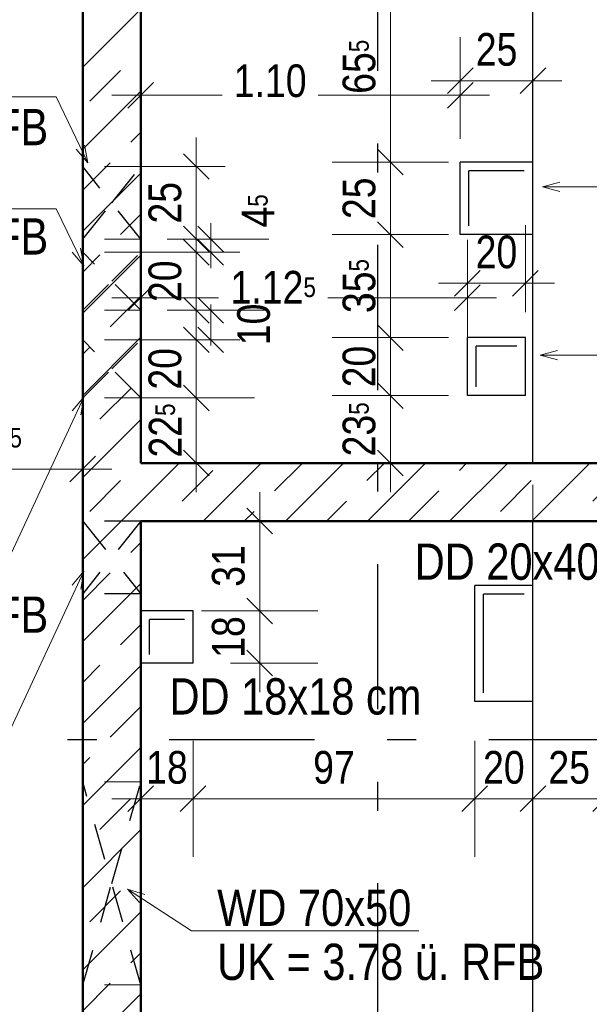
# Model space of a CAD drawing. Header units: millimetres. Extents: x 0 to 102, y -15 to 47.
# Tile 45 of 103: x 20.12 to 22.08, y 23.19 to 26.59. Entities that reach past the tile are written whole.
import ezdxf

# ---------------------------------------------------------------- set-up
doc = ezdxf.new("R2010")
doc.units = ezdxf.units.MM
doc.linetypes.add('DASHDOTX2', pattern=[2, 1, -0.5, 0, -0.5])
doc.linetypes.add('HIDDEN', pattern=[0.375, 0.25, -0.125])
doc.layers.add('Achsen', color=7, linetype='Continuous', lineweight=20)
doc.layers.add('Schraffuren', color=7, linetype='Continuous', lineweight=20)
doc.styles.add('Arial Narrow', font='ARIALN.TTF')
doc.dimstyles.new('Arch_Strakon_dimstyle', dxfattribs={"dimtxt": 15.75, "dimasz": 1, "dimexe": 1.25, "dimexo": 0.0625, "dimgap": 1, "dimtad": 0, "dimzin": 12, "dimdsep": 46, "dimtxsty": 'Arial Narrow', "dimblk": 'Arrowhead_Tick', "dimsah": 1, "dimcen": 0, "dimse1": 1, "dimse2": 1, "dimclrd": 6, "dimclrt": 2, "dimazin": 0, "dimtfac": 1, "dimtdec": 4, "dimtmove": 0, "dimatfit": 3, "dimldrblk": 'NONE', "dimfxl": 1, "dimtvp": 1, "dimtolj": 1, "dimtzin": 0, "dimlwd": 13, "dimarcsym": 2})
pattern_1 = [(45, (0, 0), (-0.1414214, 0.1414214), [0.15, -0.1]), (45, (-0.07071, 0.07071), (-0.1414214, 0.1414214), [])]

# ---------------------------------------------------------------- blocks, each defined once
blk = doc.blocks.new('Arrowhead_Tick')
at = {"color": 0, "linetype": 'Continuous', "lineweight": -2}
for p, q in [((0, 20), (0, -10)), ((-1, 0), (0, 0)), ((10, 0), (0, 0))]:
    blk.add_line(p, q, dxfattribs=at)
at = {"color": 2, "linetype": 'Continuous', "lineweight": 35}
blk.add_line((4.42, 4.42), (-4.42, -4.42), dxfattribs=at)
blk = doc.blocks.new('*D579')
at = {"color": 6, "linetype": 'Continuous', "lineweight": 13}
blk.add_line((19.7462, 25.0361), (20.3307, 25.0361), dxfattribs=at)
at = {"layer": 'Defpoints', "color": 0}
for p in [(19.7362, 25.5323), (20.3407, 25.0361), (20.3407, 22.1545)]:
    blk.add_point(p, dxfattribs=at)
at = {"color": 6, "lineweight": 13, "xscale": 0.01, "yscale": 0.01, "zscale": 0.01}
blk.add_blockref('Arrowhead_Tick', (20.3407, 25.0361), dxfattribs=at)
at = {"color": 6, "lineweight": 13, "xscale": 0.01, "yscale": 0.01, "zscale": 0.01, "rotation": 180}
blk.add_blockref('Arrowhead_Tick', (19.7362, 25.0361), dxfattribs=at)
at = {"color": 3, "lineweight": 35, "insert": (20.0384, 25.1436), "char_height": 0.1125, "attachment_point": 5, "style": 'Arial Narrow'}
blk.add_mtext('\\A1;60{\\A1;\\H.6x;\\S5;}', dxfattribs=at)
blk = doc.blocks.new('_None')
blk = doc.blocks.new('*D580')
at = {"color": 6, "linetype": 'Continuous', "lineweight": 13}
blk.add_line((18.6858, 22.1645), (18.6858, 25.5223), dxfattribs=at)
at = {"layer": 'Defpoints', "color": 0}
for p in [(18.6858, 25.5323), (19.7362, 25.5323), (20.3407, 22.1545)]:
    blk.add_point(p, dxfattribs=at)
at = {"color": 6, "lineweight": 13, "xscale": 0.01, "yscale": 0.01, "zscale": 0.01}
for p, rotation in [((18.6858, 25.5323), 90), ((18.6858, 22.1545), 270)]:
    blk.add_blockref('Arrowhead_Tick', p, dxfattribs=dict(at, rotation=rotation))
at = {"color": 3, "lineweight": 35, "insert": (18.5784, 23.8434), "char_height": 0.1125, "attachment_point": 5, "rotation": 90, "style": 'Arial Narrow'}
blk.add_mtext('\\A1;3.38', dxfattribs=at)
blk = doc.blocks.new('*D584')
at = {"color": 6, "linetype": 'Continuous', "lineweight": 13}
blk.add_line((22.1507, 23.9), (22.3307, 23.9), dxfattribs=at)
at = {"layer": 'Defpoints', "color": 0}
for p in [(22.1407, 24.2326), (22.3407, 24.2326), (22.3407, 23.9)]:
    blk.add_point(p, dxfattribs=at)
at = {"color": 6, "lineweight": 13, "xscale": 0.01, "yscale": 0.01, "zscale": 0.01}
blk.add_blockref('Arrowhead_Tick', (22.3407, 23.9), dxfattribs=at)
at = {"color": 6, "lineweight": 13, "xscale": 0.01, "yscale": 0.01, "zscale": 0.01, "rotation": 180}
blk.add_blockref('Arrowhead_Tick', (22.1407, 23.9), dxfattribs=at)
at = {"color": 3, "lineweight": 35, "insert": (22.2407, 24.0074), "char_height": 0.1125, "attachment_point": 5, "style": 'Arial Narrow'}
blk.add_mtext('\\A1;20', dxfattribs=at)
blk = doc.blocks.new('*D585')
at = {"color": 6, "linetype": 'Continuous', "lineweight": 13}
blk.add_line((21.7007, 23.9), (21.8807, 23.9), dxfattribs=at)
at = {"layer": 'Defpoints', "color": 0}
for p in [(21.6907, 24.2348), (21.8907, 24.2348), (21.8907, 23.9)]:
    blk.add_point(p, dxfattribs=at)
at = {"color": 6, "lineweight": 13, "xscale": 0.01, "yscale": 0.01, "zscale": 0.01}
blk.add_blockref('Arrowhead_Tick', (21.8907, 23.9), dxfattribs=at)
at = {"color": 6, "lineweight": 13, "xscale": 0.01, "yscale": 0.01, "zscale": 0.01, "rotation": 180}
blk.add_blockref('Arrowhead_Tick', (21.6907, 23.9), dxfattribs=at)
at = {"color": 3, "lineweight": 35, "insert": (21.7907, 24.0074), "char_height": 0.1125, "attachment_point": 5, "style": 'Arial Narrow'}
blk.add_mtext('\\A1;20', dxfattribs=at)
blk = doc.blocks.new('*D586')
at = {"color": 6, "linetype": 'Continuous', "lineweight": 13}
blk.add_line((21.9007, 23.9), (22.1307, 23.9), dxfattribs=at)
at = {"layer": 'Defpoints', "color": 0}
for p in [(21.8907, 24.2348), (22.1407, 24.2326), (22.1407, 23.9)]:
    blk.add_point(p, dxfattribs=at)
at = {"color": 6, "lineweight": 13, "xscale": 0.01, "yscale": 0.01, "zscale": 0.01}
blk.add_blockref('Arrowhead_Tick', (22.1407, 23.9), dxfattribs=at)
at = {"color": 6, "lineweight": 13, "xscale": 0.01, "yscale": 0.01, "zscale": 0.01, "rotation": 180}
blk.add_blockref('Arrowhead_Tick', (21.8907, 23.9), dxfattribs=at)
at = {"color": 3, "lineweight": 35, "insert": (22.0157, 24.0074), "char_height": 0.1125, "attachment_point": 5, "style": 'Arial Narrow'}
blk.add_mtext('\\A1;25', dxfattribs=at)
blk = doc.blocks.new('*D587')
at = {"color": 6, "linetype": 'Continuous', "lineweight": 13}
blk.add_line((21.6752, 25.6766), (21.8552, 25.6766), dxfattribs=at)
at = {"layer": 'Defpoints', "color": 0}
for p in [(21.8652, 25.6766), (21.6652, 25.4896), (21.8652, 25.2896)]:
    blk.add_point(p, dxfattribs=at)
at = {"color": 6, "lineweight": 13, "xscale": 0.01, "yscale": 0.01, "zscale": 0.01}
blk.add_blockref('Arrowhead_Tick', (21.8652, 25.6766), dxfattribs=at)
at = {"color": 6, "lineweight": 13, "xscale": 0.01, "yscale": 0.01, "zscale": 0.01, "rotation": 180}
blk.add_blockref('Arrowhead_Tick', (21.6652, 25.6766), dxfattribs=at)
at = {"color": 3, "lineweight": 35, "insert": (21.7652, 25.7841), "char_height": 0.1125, "attachment_point": 5, "style": 'Arial Narrow'}
blk.add_mtext('\\A1;20', dxfattribs=at)
blk = doc.blocks.new('*D588')
at = {"color": 6, "linetype": 'Continuous', "lineweight": 13}
blk.add_line((21.6507, 26.3747), (21.8807, 26.3747), dxfattribs=at)
at = {"layer": 'Defpoints', "color": 0}
for p in [(21.8907, 26.3747), (21.6407, 26.0946), (21.8907, 26.0946)]:
    blk.add_point(p, dxfattribs=at)
at = {"color": 6, "lineweight": 13, "xscale": 0.01, "yscale": 0.01, "zscale": 0.01}
blk.add_blockref('Arrowhead_Tick', (21.8907, 26.3747), dxfattribs=at)
at = {"color": 6, "lineweight": 13, "xscale": 0.01, "yscale": 0.01, "zscale": 0.01, "rotation": 180}
blk.add_blockref('Arrowhead_Tick', (21.6407, 26.3747), dxfattribs=at)
at = {"color": 3, "lineweight": 35, "insert": (21.7657, 26.4821), "char_height": 0.1125, "attachment_point": 5, "style": 'Arial Narrow'}
blk.add_mtext('\\A1;25', dxfattribs=at)
blk = doc.blocks.new('*D593')
at = {"color": 6, "linetype": 'Continuous', "lineweight": 13}
for p, q in [((20.5507, 26.3247), (20.8208, 26.3247)), ((21.6307, 26.3247), (21.1515, 26.3247))]:
    blk.add_line(p, q, dxfattribs=at)
at = {"layer": 'Defpoints', "color": 0}
for p in [(21.6407, 26.3247), (21.6407, 26.0946), (20.5407, 25.0568)]:
    blk.add_point(p, dxfattribs=at)
at = {"color": 6, "lineweight": 13, "xscale": 0.01, "yscale": 0.01, "zscale": 0.01}
blk.add_blockref('Arrowhead_Tick', (21.6407, 26.3247), dxfattribs=at)
at = {"color": 6, "lineweight": 13, "xscale": 0.01, "yscale": 0.01, "zscale": 0.01, "rotation": 180}
blk.add_blockref('Arrowhead_Tick', (20.5407, 26.3247), dxfattribs=at)
at = {"color": 3, "lineweight": 35, "insert": (20.9861, 26.374), "char_height": 0.1125, "attachment_point": 5, "style": 'Arial Narrow'}
blk.add_mtext('\\A1;1.10', dxfattribs=at)
blk = doc.blocks.new('*D594')
at = {"color": 6, "linetype": 'Continuous', "lineweight": 13}
for p, q in [((20.5507, 25.6266), (20.8082, 25.6266)), ((21.6552, 25.6266), (21.1851, 25.6266))]:
    blk.add_line(p, q, dxfattribs=at)
at = {"layer": 'Defpoints', "color": 0}
for p in [(21.6652, 25.6266), (21.6652, 25.4896), (20.5407, 25.0568)]:
    blk.add_point(p, dxfattribs=at)
at = {"color": 6, "lineweight": 13, "xscale": 0.01, "yscale": 0.01, "zscale": 0.01}
blk.add_blockref('Arrowhead_Tick', (21.6652, 25.6266), dxfattribs=at)
at = {"color": 6, "lineweight": 13, "xscale": 0.01, "yscale": 0.01, "zscale": 0.01, "rotation": 180}
blk.add_blockref('Arrowhead_Tick', (20.5407, 25.6266), dxfattribs=at)
at = {"color": 3, "lineweight": 35, "insert": (20.9966, 25.6625), "char_height": 0.1125, "attachment_point": 5, "style": 'Arial Narrow'}
blk.add_mtext('\\A1;1.12{\\A1;\\H.6x;\\S5;}', dxfattribs=at)
blk = doc.blocks.new('*D595')
at = {"color": 6, "linetype": 'Continuous', "lineweight": 13}
blk.add_line((21.4, 25.0668), (21.4, 25.2796), dxfattribs=at)
at = {"layer": 'Defpoints', "color": 0}
for p in [(21.4, 25.2896), (21.6652, 25.2896), (20.5407, 25.0568)]:
    blk.add_point(p, dxfattribs=at)
at = {"color": 6, "lineweight": 13, "xscale": 0.01, "yscale": 0.01, "zscale": 0.01}
for p, rotation in [((21.4, 25.2896), 90), ((21.4, 25.0568), 270)]:
    blk.add_blockref('Arrowhead_Tick', p, dxfattribs=dict(at, rotation=rotation))
at = {"color": 3, "lineweight": 35, "insert": (21.2926, 25.1732), "char_height": 0.1125, "attachment_point": 5, "rotation": 90, "style": 'Arial Narrow'}
blk.add_mtext('\\A1;23{\\A1;\\H.6x;\\S5;}', dxfattribs=at)
blk = doc.blocks.new('*D596')
at = {"color": 6, "linetype": 'Continuous', "lineweight": 13}
blk.add_line((21.4, 25.2996), (21.4, 25.4796), dxfattribs=at)
at = {"layer": 'Defpoints', "color": 0}
for p in [(21.4, 25.4896), (21.6652, 25.4896), (21.6652, 25.2896)]:
    blk.add_point(p, dxfattribs=at)
at = {"color": 6, "lineweight": 13, "xscale": 0.01, "yscale": 0.01, "zscale": 0.01}
for p, rotation in [((21.4, 25.4896), 90), ((21.4, 25.2896), 270)]:
    blk.add_blockref('Arrowhead_Tick', p, dxfattribs=dict(at, rotation=rotation))
at = {"color": 3, "lineweight": 35, "insert": (21.2926, 25.3896), "char_height": 0.1125, "attachment_point": 5, "rotation": 90, "style": 'Arial Narrow'}
blk.add_mtext('\\A1;20', dxfattribs=at)
blk = doc.blocks.new('*D597')
at = {"color": 6, "linetype": 'Continuous', "lineweight": 13}
blk.add_line((21.4, 25.4996), (21.4, 25.8346), dxfattribs=at)
at = {"layer": 'Defpoints', "color": 0}
for p in [(21.4, 25.8446), (21.6407, 25.8446), (21.6652, 25.4896)]:
    blk.add_point(p, dxfattribs=at)
at = {"color": 6, "lineweight": 13, "xscale": 0.01, "yscale": 0.01, "zscale": 0.01}
for p, rotation in [((21.4, 25.8446), 90), ((21.4, 25.4896), 270)]:
    blk.add_blockref('Arrowhead_Tick', p, dxfattribs=dict(at, rotation=rotation))
at = {"color": 3, "lineweight": 35, "insert": (21.2926, 25.6671), "char_height": 0.1125, "attachment_point": 5, "rotation": 90, "style": 'Arial Narrow'}
blk.add_mtext('\\A1;35{\\A1;\\H.6x;\\S5;}', dxfattribs=at)
blk = doc.blocks.new('*D598')
at = {"color": 6, "linetype": 'Continuous', "lineweight": 13}
blk.add_line((21.4, 25.8546), (21.4, 26.0846), dxfattribs=at)
at = {"layer": 'Defpoints', "color": 0}
for p in [(21.4, 26.0946), (21.6407, 26.0946), (21.6407, 25.8446)]:
    blk.add_point(p, dxfattribs=at)
at = {"color": 6, "lineweight": 13, "xscale": 0.01, "yscale": 0.01, "zscale": 0.01}
for p, rotation in [((21.4, 26.0946), 90), ((21.4, 25.8446), 270)]:
    blk.add_blockref('Arrowhead_Tick', p, dxfattribs=dict(at, rotation=rotation))
at = {"color": 3, "lineweight": 35, "insert": (21.2926, 25.9696), "char_height": 0.1125, "attachment_point": 5, "rotation": 90, "style": 'Arial Narrow'}
blk.add_mtext('\\A1;25', dxfattribs=at)
blk = doc.blocks.new('*D599')
at = {"color": 6, "linetype": 'Continuous', "lineweight": 13}
blk.add_line((21.4, 26.1046), (21.4, 26.7412), dxfattribs=at)
at = {"layer": 'Defpoints', "color": 0}
for p in [(21.4, 26.7512), (21.751, 26.7512), (21.6407, 26.0946)]:
    blk.add_point(p, dxfattribs=at)
at = {"color": 6, "lineweight": 13, "xscale": 0.01, "yscale": 0.01, "zscale": 0.01}
for p, rotation in [((21.4, 26.7512), 90), ((21.4, 26.0946), 270)]:
    blk.add_blockref('Arrowhead_Tick', p, dxfattribs=dict(at, rotation=rotation))
at = {"color": 3, "lineweight": 35, "insert": (21.2926, 26.4229), "char_height": 0.1125, "attachment_point": 5, "rotation": 90, "style": 'Arial Narrow'}
blk.add_mtext('\\A1;65{\\A1;\\H.6x;\\S5;}', dxfattribs=at)
blk = doc.blocks.new('*D632')
at = {"color": 6, "linetype": 'Continuous', "lineweight": 13}
blk.add_line((20.5507, 23.9), (20.7107, 23.9), dxfattribs=at)
at = {"layer": 'Defpoints', "color": 0}
for p in [(20.5407, 24.8568), (20.7207, 24.5475), (20.7207, 23.9)]:
    blk.add_point(p, dxfattribs=at)
at = {"color": 6, "lineweight": 13, "xscale": 0.01, "yscale": 0.01, "zscale": 0.01}
blk.add_blockref('Arrowhead_Tick', (20.7207, 23.9), dxfattribs=at)
at = {"color": 6, "lineweight": 13, "xscale": 0.01, "yscale": 0.01, "zscale": 0.01, "rotation": 180}
blk.add_blockref('Arrowhead_Tick', (20.5407, 23.9), dxfattribs=at)
at = {"color": 3, "lineweight": 35, "insert": (20.6307, 24.0074), "char_height": 0.1125, "attachment_point": 5, "style": 'Arial Narrow'}
blk.add_mtext('\\A1;18', dxfattribs=at)
blk = doc.blocks.new('*D633')
at = {"color": 6, "linetype": 'Continuous', "lineweight": 13}
blk.add_line((20.95, 24.5575), (20.95, 24.8468), dxfattribs=at)
at = {"layer": 'Defpoints', "color": 0}
for p in [(20.5407, 24.8568), (20.95, 24.8568), (20.7207, 24.5475)]:
    blk.add_point(p, dxfattribs=at)
at = {"color": 6, "lineweight": 13, "xscale": 0.01, "yscale": 0.01, "zscale": 0.01}
for p, rotation in [((20.95, 24.8568), 90), ((20.95, 24.5475), 270)]:
    blk.add_blockref('Arrowhead_Tick', p, dxfattribs=dict(at, rotation=rotation))
at = {"color": 3, "lineweight": 35, "insert": (20.8426, 24.7021), "char_height": 0.1125, "attachment_point": 5, "rotation": 90, "style": 'Arial Narrow'}
blk.add_mtext('\\A1;31', dxfattribs=at)
blk = doc.blocks.new('*D634')
at = {"color": 6, "linetype": 'Continuous', "lineweight": 13}
blk.add_line((20.95, 24.3775), (20.95, 24.5375), dxfattribs=at)
at = {"layer": 'Defpoints', "color": 0}
for p in [(20.7207, 24.5475), (20.95, 24.5475), (20.7207, 24.3675)]:
    blk.add_point(p, dxfattribs=at)
at = {"color": 6, "lineweight": 13, "xscale": 0.01, "yscale": 0.01, "zscale": 0.01}
for p, rotation in [((20.95, 24.5475), 90), ((20.95, 24.3675), 270)]:
    blk.add_blockref('Arrowhead_Tick', p, dxfattribs=dict(at, rotation=rotation))
at = {"color": 3, "lineweight": 35, "insert": (20.8426, 24.4575), "char_height": 0.1125, "attachment_point": 5, "rotation": 90, "style": 'Arial Narrow'}
blk.add_mtext('\\A1;18', dxfattribs=at)
blk = doc.blocks.new('*D636')
at = {"color": 6, "linetype": 'Continuous', "lineweight": 13}
blk.add_line((22.5899, 24.4426), (22.5899, 24.6248), dxfattribs=at)
at = {"layer": 'Defpoints', "color": 0}
for p in [(21.8907, 24.6348), (22.5899, 24.6348), (22.3407, 24.4326)]:
    blk.add_point(p, dxfattribs=at)
at = {"color": 6, "lineweight": 13, "xscale": 0.01, "yscale": 0.01, "zscale": 0.01}
for p, rotation in [((22.5899, 24.6348), 90), ((22.5899, 24.4326), 270)]:
    blk.add_blockref('Arrowhead_Tick', p, dxfattribs=dict(at, rotation=rotation))
at = {"color": 3, "lineweight": 35, "insert": (22.4825, 24.5337), "char_height": 0.1125, "attachment_point": 5, "rotation": 90, "style": 'Arial Narrow'}
blk.add_mtext('\\A1;20', dxfattribs=at)
blk = doc.blocks.new('*D637')
at = {"color": 6, "linetype": 'Continuous', "lineweight": 13}
blk.add_line((22.5899, 24.6448), (22.5899, 24.8468), dxfattribs=at)
at = {"layer": 'Defpoints', "color": 0}
for p in [(20.5407, 24.8568), (22.5899, 24.8568), (21.8907, 24.6348)]:
    blk.add_point(p, dxfattribs=at)
at = {"color": 6, "lineweight": 13, "xscale": 0.01, "yscale": 0.01, "zscale": 0.01}
for p, rotation in [((22.5899, 24.8568), 90), ((22.5899, 24.6348), 270)]:
    blk.add_blockref('Arrowhead_Tick', p, dxfattribs=dict(at, rotation=rotation))
at = {"color": 3, "lineweight": 35, "insert": (22.4834, 24.7458), "char_height": 0.1125, "attachment_point": 5, "rotation": 90, "style": 'Arial Narrow'}
blk.add_mtext('\\A1;22', dxfattribs=at)
blk = doc.blocks.new('*D638')
at = {"color": 6, "linetype": 'Continuous', "lineweight": 13}
blk.add_line((20.7307, 23.9), (21.6807, 23.9), dxfattribs=at)
at = {"layer": 'Defpoints', "color": 0}
for p in [(20.7207, 24.3675), (21.6907, 24.2348), (21.6907, 23.9)]:
    blk.add_point(p, dxfattribs=at)
at = {"color": 6, "lineweight": 13, "xscale": 0.01, "yscale": 0.01, "zscale": 0.01}
blk.add_blockref('Arrowhead_Tick', (21.6907, 23.9), dxfattribs=at)
at = {"color": 6, "lineweight": 13, "xscale": 0.01, "yscale": 0.01, "zscale": 0.01, "rotation": 180}
blk.add_blockref('Arrowhead_Tick', (20.7207, 23.9), dxfattribs=at)
at = {"color": 3, "lineweight": 35, "insert": (21.2057, 24.0074), "char_height": 0.1125, "attachment_point": 5, "style": 'Arial Narrow'}
blk.add_mtext('\\A1;97', dxfattribs=at)
blk = doc.blocks.new('*D694')
at = {"color": 6, "linetype": 'Continuous', "lineweight": 13}
blk.add_line((20.7316, 25.0668), (20.7316, 25.2717), dxfattribs=at)
at = {"layer": 'Defpoints', "color": 0}
for p in [(20.5407, 25.2817), (20.7316, 25.2817), (20.5407, 25.0568)]:
    blk.add_point(p, dxfattribs=at)
at = {"color": 6, "lineweight": 13, "xscale": 0.01, "yscale": 0.01, "zscale": 0.01}
for p, rotation in [((20.7316, 25.2817), 90), ((20.7316, 25.0568), 270)]:
    blk.add_blockref('Arrowhead_Tick', p, dxfattribs=dict(at, rotation=rotation))
at = {"color": 3, "lineweight": 35, "insert": (20.6251, 25.1692), "char_height": 0.1125, "attachment_point": 5, "rotation": 90, "style": 'Arial Narrow'}
blk.add_mtext('\\A1;22{\\A1;\\H.6x;\\S5;}', dxfattribs=at)
blk = doc.blocks.new('*D695')
at = {"color": 6, "linetype": 'Continuous', "lineweight": 13}
blk.add_line((20.7316, 25.2917), (20.7316, 25.4717), dxfattribs=at)
at = {"layer": 'Defpoints', "color": 0}
for p in [(20.5407, 25.4817), (20.7316, 25.4817), (20.5407, 25.2817)]:
    blk.add_point(p, dxfattribs=at)
at = {"color": 6, "lineweight": 13, "xscale": 0.01, "yscale": 0.01, "zscale": 0.01}
for p, rotation in [((20.7316, 25.4817), 90), ((20.7316, 25.2817), 270)]:
    blk.add_blockref('Arrowhead_Tick', p, dxfattribs=dict(at, rotation=rotation))
at = {"color": 3, "lineweight": 35, "insert": (20.6242, 25.3817), "char_height": 0.1125, "attachment_point": 5, "rotation": 90, "style": 'Arial Narrow'}
blk.add_mtext('\\A1;20', dxfattribs=at)
blk = doc.blocks.new('*D696')
at = {"color": 6, "linetype": 'Continuous', "lineweight": 13}
for p, q in [((20.7816, 25.5936), (20.7816, 25.6036)), ((20.7816, 25.4817), (20.7816, 25.5836)), ((20.7816, 25.4717), (20.7816, 25.4617))]:
    blk.add_line(p, q, dxfattribs=at)
at = {"layer": 'Defpoints', "color": 0}
for p in [(20.5407, 25.5836), (20.7816, 25.5836), (20.5407, 25.4817)]:
    blk.add_point(p, dxfattribs=at)
at = {"color": 6, "lineweight": 13, "xscale": 0.01, "yscale": 0.01, "zscale": 0.01}
for p, rotation in [((20.7816, 25.5836), 270), ((20.7816, 25.4817), 90)]:
    blk.add_blockref('Arrowhead_Tick', p, dxfattribs=dict(at, rotation=rotation))
at = {"color": 3, "lineweight": 35, "insert": (20.9297, 25.5349), "char_height": 0.1125, "attachment_point": 5, "rotation": 90, "style": 'Arial Narrow'}
blk.add_mtext('\\A1;10', dxfattribs=at)
blk = doc.blocks.new('*D697')
at = {"color": 6, "linetype": 'Continuous', "lineweight": 13}
blk.add_line((20.7316, 25.5936), (20.7316, 25.7736), dxfattribs=at)
at = {"layer": 'Defpoints', "color": 0}
for p in [(20.5407, 25.7836), (20.7316, 25.7836), (20.5407, 25.5836)]:
    blk.add_point(p, dxfattribs=at)
at = {"color": 6, "lineweight": 13, "xscale": 0.01, "yscale": 0.01, "zscale": 0.01}
for p, rotation in [((20.7316, 25.7836), 90), ((20.7316, 25.5836), 270)]:
    blk.add_blockref('Arrowhead_Tick', p, dxfattribs=dict(at, rotation=rotation))
at = {"color": 3, "lineweight": 35, "insert": (20.6242, 25.6836), "char_height": 0.1125, "attachment_point": 5, "rotation": 90, "style": 'Arial Narrow'}
blk.add_mtext('\\A1;20', dxfattribs=at)
blk = doc.blocks.new('*D698')
at = {"color": 6, "linetype": 'Continuous', "lineweight": 13}
for p, q in [((20.7816, 25.8392), (20.7816, 25.8492)), ((20.7816, 25.7836), (20.7816, 25.8292)), ((20.7816, 25.7736), (20.7816, 25.7636))]:
    blk.add_line(p, q, dxfattribs=at)
at = {"layer": 'Defpoints', "color": 0}
for p in [(20.5407, 25.8292), (20.7816, 25.8292), (20.5407, 25.7836)]:
    blk.add_point(p, dxfattribs=at)
at = {"color": 6, "lineweight": 13, "xscale": 0.01, "yscale": 0.01, "zscale": 0.01}
for p, rotation in [((20.7816, 25.7836), 90), ((20.7816, 25.8292), 270)]:
    blk.add_blockref('Arrowhead_Tick', p, dxfattribs=dict(at, rotation=rotation))
at = {"color": 3, "lineweight": 35, "insert": (20.9441, 25.9262), "char_height": 0.1125, "attachment_point": 5, "rotation": 90, "style": 'Arial Narrow'}
blk.add_mtext('\\A1;4{\\A1;\\H.6x;\\S5;}', dxfattribs=at)
blk = doc.blocks.new('*D699')
at = {"color": 6, "linetype": 'Continuous', "lineweight": 13}
blk.add_line((20.7316, 25.8392), (20.7316, 26.0692), dxfattribs=at)
at = {"layer": 'Defpoints', "color": 0}
for p in [(20.5407, 26.0792), (20.7316, 26.0792), (20.5407, 25.8292)]:
    blk.add_point(p, dxfattribs=at)
at = {"color": 6, "lineweight": 13, "xscale": 0.01, "yscale": 0.01, "zscale": 0.01}
for p, rotation in [((20.7316, 26.0792), 90), ((20.7316, 25.8292), 270)]:
    blk.add_blockref('Arrowhead_Tick', p, dxfattribs=dict(at, rotation=rotation))
at = {"color": 3, "lineweight": 35, "insert": (20.6242, 25.9542), "char_height": 0.1125, "attachment_point": 5, "rotation": 90, "style": 'Arial Narrow'}
blk.add_mtext('\\A1;25', dxfattribs=at)

msp = doc.modelspace()

# ---------------------------------------------------------------- hatches: boundary and pattern name
at = {"layer": 'Schraffuren', "lineweight": 13}
h = msp.add_hatch(dxfattribs=at)
h.set_pattern_fill('bB', color=6, scale=0.01, angle=45, style=0, pattern_type=2)
h.set_pattern_definition(pattern_1)
h.paths.add_polyline_path([(20.5406689, 28.9817112), (20.5406689, 22.1544741), (20.3406689, 22.1544741), (20.3406689, 28.9817112)])
h = msp.add_hatch(dxfattribs=at)
h.set_pattern_fill('bB', color=6, scale=0.01, angle=45, style=0, pattern_type=2)
h.set_pattern_definition(pattern_1)
h.paths.add_polyline_path([(25.8302999, 25.0567534), (25.8302999, 24.8567534), (20.5406689, 24.8567534), (20.5406689, 25.0567534)])

# ---------------------------------------------------------------- linework, layer by layer
at = {"color": 4, "linetype": 'Continuous', "lineweight": 50}
for p, q in [((20.3406689, 22.1544741), (20.3406689, 28.9817112)), ((20.5406689, 25.0567534), (20.5406689, 28.9817112)), ((25.8302999, 25.0567534), (20.5406689, 25.0567534)), ((25.8302999, 24.8567534), (20.5406689, 24.8567534)), ((20.5406689, 22.1544741), (20.5406689, 24.8567534))]:
    msp.add_line(p, q, dxfattribs=at)
at = {"color": 5, "linetype": 'Continuous', "lineweight": 18}
for p, q in [((20.2497346, 26.3195394), (19.0602417, 26.3195394)), ((20.2497346, 26.3195394), (20.3585083, 26.0914655)), ((20.3585083, 26.0914655), (20.3181688, 26.1387011)), ((20.3471911, 26.1525424), (20.3585083, 26.0914655)), ((21.923639, 26.0094003), (21.983639, 26.0254772)), ((23.103983, 26.0094003), (21.923639, 26.0094003)), ((21.983639, 25.9933233), (21.923639, 26.0094003)), ((20.2497346, 25.9335682), (19.1058565, 25.9335682)), ((20.2497346, 25.9335682), (20.344473, 25.7370738)), ((20.3328967, 25.7981022), (20.344473, 25.7370738)), ((20.344473, 25.7370738), (20.3039334, 25.7841378)), ((21.9156637, 25.4285663), (21.9756637, 25.4446432)), ((23.0960077, 25.4285663), (21.9156637, 25.4285663)), ((21.9756637, 25.4124893), (21.9156637, 25.4285663)), ((20.0462226, 24.6423193), (20.344473, 25.284435)), ((20.3046167, 25.236791), (20.344473, 25.284435)), ((20.344473, 25.284435), (20.3337784, 25.223246)), ((20.0462226, 24.0419409), (20.344473, 24.6840566)), ((20.3046167, 24.6364126), (20.344473, 24.6840566)), ((20.344473, 24.6840566), (20.3337784, 24.6228675)), ((20.7157313, 23.4445493), (20.4949832, 23.5886488)), ((20.5364379, 23.5423889), (20.4949832, 23.5886488)), ((20.4949832, 23.5886488), (20.554014, 23.5693139)), ((21.4975473, 23.4445493), (20.7157313, 23.4445493))]:
    msp.add_line(p, q, dxfattribs=at)
at = {"color": 6, "linetype": 'HIDDEN', "lineweight": 13, "ltscale": 0.5}
for p, q in [((20.5406689, 26.0791584), (20.3406689, 26.0791584)), ((20.5406689, 25.8291584), (20.3406689, 25.8291584)), ((20.5406689, 25.7835839), (20.3406689, 25.7835839)), ((20.5406689, 25.5835839), (20.3406689, 25.5835839)), ((20.5406689, 25.4817071), (20.3406689, 25.4817071)), ((20.5406689, 25.2817071), (20.3406689, 25.2817071)), ((21.8906555, 24.8567534), (21.8906555, 25.0567534)), ((20.5406689, 23.9581054), (20.3406689, 23.9581054)), ((20.5406689, 23.2581054), (20.3406689, 23.2581054))]:
    msp.add_line(p, q, dxfattribs=at)
at = {"color": 3, "linetype": 'HIDDEN', "lineweight": 25, "ltscale": 0.5}
for p, q in [((20.5406689, 24.8567534), (20.3406689, 24.8567534)), ((20.3406689, 24.8567534), (20.5406689, 24.6067534)), ((20.5406689, 24.8567534), (20.3406689, 24.6067534)), ((20.5406689, 24.6067534), (20.3406689, 24.6067534))]:
    msp.add_line(p, q, dxfattribs=at)
at = {"layer": 'Achsen', "color": 3, "linetype": 'DASHDOTX2', "lineweight": 25, "ltscale": 0.5}
for p, q in [((21.3556957, 39.0086435), (21.3556957, 11.9806051)), ((5.2386957, 24.104471), (50.913591, 24.104471))]:
    msp.add_line(p, q, dxfattribs=at)
at = {"layer": 'Achsen', "color": 3, "linetype": 'Continuous', "lineweight": 25}
for p, q in [((21.8906555, 25.0567534), (21.8906555, 28.981711)), ((21.8906562, 26.0945602), (21.6406562, 26.0945602)), ((21.6406562, 25.8445602), (21.6406562, 26.0945602)), ((21.8606562, 26.0645602), (21.6706562, 26.0645602)), ((21.6706562, 25.8745602), (21.6706562, 26.0645602)), ((21.8906562, 25.8445602), (21.6406562, 25.8445602)), ((21.865156, 25.4895583), (21.665156, 25.4895583)), ((21.665156, 25.2895583), (21.665156, 25.4895583)), ((21.865156, 25.2895583), (21.865156, 25.4895583)), ((21.835156, 25.4595583), (21.695156, 25.4595583)), ((21.695156, 25.3195583), (21.695156, 25.4595583)), ((21.865156, 25.2895583), (21.665156, 25.2895583)), ((21.8906555, 22.1544708), (21.8906555, 24.8567534)), ((21.8906555, 24.6348064), (21.6906555, 24.6348064)), ((21.6906555, 24.2348064), (21.6906555, 24.6348064)), ((21.8606555, 24.6048064), (21.7206555, 24.6048064)), ((21.7206555, 24.2648064), (21.7206555, 24.6048064)), ((20.7207039, 24.547456), (20.5407041, 24.547456)), ((20.7207039, 24.3674563), (20.7207039, 24.547456)), ((20.6907039, 24.517456), (20.5707041, 24.517456)), ((20.5707041, 24.3974563), (20.5707041, 24.517456)), ((20.7207039, 24.3674563), (20.5407041, 24.3674563)), ((21.8906555, 24.2348064), (21.6906555, 24.2348064)), ((20.5406689, 23.957977), (20.5407056, 23.9581054)), ((20.5407056, 23.2581054), (20.5406689, 23.2582337))]:
    msp.add_line(p, q, dxfattribs=at)
at = {"layer": 'Achsen', "color": 3, "linetype": 'HIDDEN', "lineweight": 25, "ltscale": 0.5}
for p, q in [((20.5406689, 25.8291584), (20.3406689, 26.0791584)), ((20.4406689, 25.9541584), (20.5406689, 26.0791584)), ((20.3406689, 25.8291584), (20.4406689, 25.9541584)), ((20.5406689, 25.5836192), (20.3407056, 25.7835839)), ((20.4407049, 25.6835839), (20.5406689, 25.7835487)), ((20.3407056, 25.5835839), (20.4407049, 25.6835839)), ((20.5406689, 25.2817071), (20.3406689, 25.4817071)), ((20.4406689, 25.3817071), (20.5406689, 25.4817071)), ((20.3406689, 25.2817071), (20.4406689, 25.3817071)), ((20.5406689, 23.2582337), (20.3407056, 23.9581054)), ((20.4407056, 23.6081054), (20.5406689, 23.957977)), ((20.3407056, 23.2581054), (20.4407056, 23.6081054))]:
    msp.add_line(p, q, dxfattribs=at)

# ---------------------------------------------------------------- texts
at = {"color": 3, "lineweight": 25, "style": 'Arial Narrow'}
for s, p in [('DD 20x40 cm', (21.4837977, 24.6547058)), ('DD 18x18 cm', (20.639549, 24.1902211)), ('WD 70x50', (20.8036101, 23.461741)), ('UK = 3.78 ü. RFB', (20.8036101, 23.2752521))]:
    msp.add_text(s, height=0.125, dxfattribs=at).set_placement(p)
at = {"color": 3, "lineweight": 25, "char_height": 0.125, "attachment_point": 7, "line_spacing_factor": 0.9, "style": 'Arial Narrow'}
for s, insert in [('WD 25x25,{\\P}UK = 3.41 ü. RFB', (19.0956968, 26.1506491)), ('WD ø 20,{\\P}RA = 4.30 ü. RFB', (19.0956968, 25.7739137)), ('WD 20x20,{\\P}UK = 3.88 ü. RFB', (19.0956968, 24.4701648))]:
    msp.add_mtext(s, dxfattribs=dict(at, insert=insert))

# ---------------------------------------------------------------- dimensions: what is measured, and where the dimension line sits
at = {"lineweight": 35}
for base, p1, p2, text, override, picture, middle in [((21.4, 26.7512108), (21.6406562, 26.0945602), (21.7510071, 26.7512108), '65{\\A1;\\H.6x;\\S5;}', {"dimscale": 0.01, "dimtxt": 11.25, "dimasz": 1, "dimgap": 5, "dimtad": 1, "dimjust": 0, "dimtih": 0, "dimtoh": 0, "dimdec": 5, "dimdsep": 46, "dimtxsty": 'Arial Narrow', "dimclrd": 6, "dimclrt": 3, "dimtix": 1, "dimtofl": 255, "dimtmove": 0, "dimatfit": 2, "dimfxl": 0, "dimfxlon": 0, "dimtvp": 44.444444, "dimlwd": 13}, '*D599', (21.4, 26.4228855)), ((20.7315968, 26.0791584), (20.5406689, 25.8291584), (20.5406689, 26.0791584), '25', {"dimscale": 0.01, "dimtxt": 11.25, "dimasz": 1, "dimgap": 5, "dimtad": 1, "dimjust": 0, "dimtih": 0, "dimtoh": 0, "dimdec": 5, "dimdsep": 46, "dimtxsty": 'Arial Narrow', "dimclrd": 6, "dimclrt": 3, "dimtix": 1, "dimtofl": 255, "dimtmove": 0, "dimatfit": 2, "dimfxl": 0, "dimfxlon": 0, "dimtvp": 44.444444, "dimlwd": 13}, '*D699', (20.7315968, 25.9541584)), ((21.4, 26.0945602), (21.6406562, 25.8445602), (21.6406562, 26.0945602), '25', {"dimscale": 0.01, "dimtxt": 11.25, "dimasz": 1, "dimgap": 5, "dimtad": 1, "dimjust": 0, "dimtih": 0, "dimtoh": 0, "dimdec": 5, "dimdsep": 46, "dimtxsty": 'Arial Narrow', "dimclrd": 6, "dimclrt": 3, "dimtix": 1, "dimtofl": 255, "dimtmove": 0, "dimatfit": 2, "dimfxl": 0, "dimfxlon": 0, "dimtvp": 44.444444, "dimlwd": 13}, '*D598', (21.4, 25.9695602)), ((20.7815968, 25.8291584), (20.5406689, 25.7835839), (20.5406689, 25.8291584), '4{\\A1;\\H.6x;\\S5;}', {"dimscale": 0.01, "dimtxt": 11.25, "dimasz": 1, "dimgap": 5, "dimtad": 0, "dimjust": 0, "dimtih": 0, "dimtoh": 0, "dimdec": 5, "dimdsep": 46, "dimtxsty": 'Arial Narrow', "dimclrd": 6, "dimclrt": 3, "dimtix": 0, "dimtofl": 255, "dimtmove": 2, "dimatfit": 2, "dimfxl": 0, "dimfxlon": 0, "dimtvp": 44.444444, "dimlwd": 13}, '*D698', (20.9441052, 25.9262057)), ((21.4, 25.8445602), (21.665156, 25.4895583), (21.6406562, 25.8445602), '35{\\A1;\\H.6x;\\S5;}', {"dimscale": 0.01, "dimtxt": 11.25, "dimasz": 1, "dimgap": 5, "dimtad": 1, "dimjust": 0, "dimtih": 0, "dimtoh": 0, "dimdec": 5, "dimdsep": 46, "dimtxsty": 'Arial Narrow', "dimclrd": 6, "dimclrt": 3, "dimtix": 1, "dimtofl": 255, "dimtmove": 0, "dimatfit": 2, "dimfxl": 0, "dimfxlon": 0, "dimtvp": 44.444444, "dimlwd": 13}, '*D597', (21.4, 25.6670592)), ((20.7315968, 25.7835839), (20.5406689, 25.5835839), (20.5406689, 25.7835839), '20', {"dimscale": 0.01, "dimtxt": 11.25, "dimasz": 1, "dimgap": 5, "dimtad": 1, "dimjust": 0, "dimtih": 0, "dimtoh": 0, "dimdec": 5, "dimdsep": 46, "dimtxsty": 'Arial Narrow', "dimclrd": 6, "dimclrt": 3, "dimtix": 1, "dimtofl": 255, "dimtmove": 0, "dimatfit": 2, "dimfxl": 0, "dimfxlon": 0, "dimtvp": 44.444444, "dimlwd": 13}, '*D697', (20.7315968, 25.6835839)), ((18.6858465, 25.5322581), (20.3406689, 22.1544708), (19.7361538, 25.5322581), '3.38', {"dimscale": 0.01, "dimtxt": 11.25, "dimasz": 1, "dimgap": 5, "dimtad": 1, "dimjust": 0, "dimtih": 0, "dimtoh": 0, "dimdec": 5, "dimdsep": 46, "dimtxsty": 'Arial Narrow', "dimclrd": 6, "dimclrt": 3, "dimtix": 1, "dimtofl": 255, "dimtmove": 0, "dimatfit": 2, "dimfxl": 0, "dimfxlon": 0, "dimtvp": 44.444444, "dimlwd": 13}, '*D580', (18.6858465, 23.8433645)), ((20.7815968, 25.5835839), (20.5406689, 25.4817071), (20.5406689, 25.5835839), '10', {"dimscale": 0.01, "dimtxt": 11.25, "dimasz": 1, "dimgap": 5, "dimtad": 0, "dimjust": 0, "dimtih": 0, "dimtoh": 0, "dimdec": 5, "dimdsep": 46, "dimtxsty": 'Arial Narrow', "dimclrd": 6, "dimclrt": 3, "dimtix": 0, "dimtofl": 255, "dimtmove": 2, "dimatfit": 2, "dimfxl": 0, "dimfxlon": 0, "dimtvp": 44.444444, "dimlwd": 13}, '*D696', (20.92966, 25.5349059)), ((21.4, 25.4895583), (21.665156, 25.2895583), (21.665156, 25.4895583), '20', {"dimscale": 0.01, "dimtxt": 11.25, "dimasz": 1, "dimgap": 5, "dimtad": 1, "dimjust": 0, "dimtih": 0, "dimtoh": 0, "dimdec": 5, "dimdsep": 46, "dimtxsty": 'Arial Narrow', "dimclrd": 6, "dimclrt": 3, "dimtix": 1, "dimtofl": 255, "dimtmove": 0, "dimatfit": 2, "dimfxl": 0, "dimfxlon": 0, "dimtvp": 44.444444, "dimlwd": 13}, '*D596', (21.4, 25.3895583)), ((20.7315968, 25.4817071), (20.5406689, 25.2817071), (20.5406689, 25.4817071), '20', {"dimscale": 0.01, "dimtxt": 11.25, "dimasz": 1, "dimgap": 5, "dimtad": 1, "dimjust": 0, "dimtih": 0, "dimtoh": 0, "dimdec": 5, "dimdsep": 46, "dimtxsty": 'Arial Narrow', "dimclrd": 6, "dimclrt": 3, "dimtix": 1, "dimtofl": 255, "dimtmove": 0, "dimatfit": 2, "dimfxl": 0, "dimfxlon": 0, "dimtvp": 44.444444, "dimlwd": 13}, '*D695', (20.7315968, 25.3817071)), ((20.7315968, 25.2817071), (20.5406689, 25.0567534), (20.5406689, 25.2817071), '22{\\A1;\\H.6x;\\S5;}', {"dimscale": 0.01, "dimtxt": 11.25, "dimasz": 1, "dimgap": 5, "dimtad": 1, "dimjust": 0, "dimtih": 0, "dimtoh": 0, "dimdec": 5, "dimdsep": 46, "dimtxsty": 'Arial Narrow', "dimclrd": 6, "dimclrt": 3, "dimtix": 1, "dimtofl": 255, "dimtmove": 0, "dimatfit": 2, "dimfxl": 0, "dimfxlon": 0, "dimtvp": 44.444444, "dimlwd": 13}, '*D694', (20.7315968, 25.1692302)), ((21.4, 25.2895583), (20.5406689, 25.0567534), (21.665156, 25.2895583), '23{\\A1;\\H.6x;\\S5;}', {"dimscale": 0.01, "dimtxt": 11.25, "dimasz": 1, "dimgap": 5, "dimtad": 1, "dimjust": 0, "dimtih": 0, "dimtoh": 0, "dimdec": 5, "dimdsep": 46, "dimtxsty": 'Arial Narrow', "dimclrd": 6, "dimclrt": 3, "dimtix": 1, "dimtofl": 255, "dimtmove": 0, "dimatfit": 2, "dimfxl": 0, "dimfxlon": 0, "dimtvp": 44.444444, "dimlwd": 13}, '*D595', (21.4, 25.1731558)), ((20.95, 24.8567534), (20.7207039, 24.547456), (20.5406689, 24.8567534), '31', {"dimscale": 0.01, "dimtxt": 11.25, "dimasz": 1, "dimgap": 5, "dimtad": 1, "dimjust": 0, "dimtih": 0, "dimtoh": 0, "dimdec": 6, "dimdsep": 46, "dimtxsty": 'Arial Narrow', "dimclrd": 6, "dimclrt": 3, "dimtix": 1, "dimtofl": 255, "dimtmove": 0, "dimatfit": 2, "dimfxl": 0, "dimfxlon": 0, "dimtvp": 44.444444, "dimlwd": 13}, '*D633', (20.95, 24.7021047)), ((22.5899242, 24.8567534), (21.8906555, 24.6348064), (20.5406689, 24.8567534), '22', {"dimscale": 0.01, "dimtxt": 11.25, "dimasz": 1, "dimgap": 5, "dimtad": 1, "dimjust": 0, "dimtih": 0, "dimtoh": 0, "dimdec": 5, "dimdsep": 46, "dimtxsty": 'Arial Narrow', "dimclrd": 6, "dimclrt": 3, "dimtix": 1, "dimtofl": 255, "dimtmove": 0, "dimatfit": 2, "dimfxl": 0, "dimfxlon": 0, "dimtvp": 44.444444, "dimlwd": 13}, '*D637', (22.5899242, 24.7457799)), ((22.5899242, 24.6348064), (22.3406567, 24.4326073), (21.8906555, 24.6348064), '20', {"dimscale": 0.01, "dimtxt": 11.25, "dimasz": 1, "dimgap": 5, "dimtad": 1, "dimjust": 0, "dimtih": 0, "dimtoh": 0, "dimdec": 5, "dimdsep": 46, "dimtxsty": 'Arial Narrow', "dimclrd": 6, "dimclrt": 3, "dimtix": 1, "dimtofl": 255, "dimtmove": 0, "dimatfit": 2, "dimfxl": 0, "dimfxlon": 0, "dimtvp": 44.444444, "dimlwd": 13}, '*D636', (22.5899242, 24.5337069)), ((20.95, 24.547456), (20.7207039, 24.3674563), (20.7207039, 24.547456), '18', {"dimscale": 0.01, "dimtxt": 11.25, "dimasz": 1, "dimgap": 5, "dimtad": 1, "dimjust": 0, "dimtih": 0, "dimtoh": 0, "dimdec": 6, "dimdsep": 46, "dimtxsty": 'Arial Narrow', "dimclrd": 6, "dimclrt": 3, "dimtix": 1, "dimtofl": 255, "dimtmove": 0, "dimatfit": 2, "dimfxl": 0, "dimfxlon": 0, "dimtvp": 44.444444, "dimlwd": 13}, '*D634', (20.95, 24.4574562))]:
    dim = msp.add_linear_dim(base=base, p1=p1, p2=p2, angle=90, text=text, dimstyle='Arch_Strakon_dimstyle', override=override, dxfattribs=at)
    dim.commit()
    dim.dimension.update_dxf_attribs({"geometry": picture, "text_midpoint": middle, "dimtype": 160})
for base, p1, p2, text, override, picture, middle in [((21.8906562, 26.3747138), (21.6406562, 26.0945602), (21.8906562, 26.0945602), '25', {"dimscale": 0.01, "dimtxt": 11.25, "dimasz": 1, "dimgap": 5, "dimtad": 1, "dimjust": 0, "dimtih": 0, "dimtoh": 0, "dimdec": 5, "dimdsep": 46, "dimtxsty": 'Arial Narrow', "dimclrd": 6, "dimclrt": 3, "dimtix": 1, "dimtofl": 255, "dimtmove": 0, "dimatfit": 2, "dimfxl": 0, "dimfxlon": 0, "dimtvp": 44.444444, "dimlwd": 13}, '*D588', (21.7656562, 26.3747138)), ((21.6406562, 26.3247138), (20.5406689, 25.0567534), (21.6406562, 26.0945602), '1.10', {"dimscale": 0.01, "dimtxt": 11.25, "dimasz": 1, "dimgap": 5, "dimtad": 0, "dimjust": 0, "dimtih": 0, "dimtoh": 0, "dimdec": 5, "dimdsep": 46, "dimtxsty": 'Arial Narrow', "dimclrd": 6, "dimclrt": 3, "dimtix": 0, "dimtofl": 255, "dimtmove": 2, "dimatfit": 2, "dimfxl": 0, "dimfxlon": 0, "dimtvp": 44.444444, "dimlwd": 13}, '*D593', (20.9861381, 26.3739531)), ((21.865156, 25.6766188), (21.665156, 25.4895583), (21.865156, 25.2895583), '20', {"dimscale": 0.01, "dimtxt": 11.25, "dimasz": 1, "dimgap": 5, "dimtad": 1, "dimjust": 0, "dimtih": 0, "dimtoh": 0, "dimdec": 5, "dimdsep": 46, "dimtxsty": 'Arial Narrow', "dimclrd": 6, "dimclrt": 3, "dimtix": 1, "dimtofl": 255, "dimtmove": 0, "dimatfit": 2, "dimfxl": 0, "dimfxlon": 0, "dimtvp": 44.444444, "dimlwd": 13}, '*D587', (21.765156, 25.6766188)), ((21.665156, 25.6266188), (20.5406689, 25.0567534), (21.665156, 25.4895583), '1.12{\\A1;\\H.6x;\\S5;}', {"dimscale": 0.01, "dimtxt": 11.25, "dimasz": 1, "dimgap": 5, "dimtad": 0, "dimjust": 0, "dimtih": 0, "dimtoh": 0, "dimdec": 5, "dimdsep": 46, "dimtxsty": 'Arial Narrow', "dimclrd": 6, "dimclrt": 3, "dimtix": 0, "dimtofl": 255, "dimtmove": 2, "dimatfit": 2, "dimfxl": 0, "dimfxlon": 0, "dimtvp": 44.444444, "dimlwd": 13}, '*D594', (20.9966379, 25.6625169)), ((20.3406689, 25.0361274), (19.7361538, 25.5322581), (20.3406689, 22.1544708), '60{\\A1;\\H.6x;\\S5;}', {"dimscale": 0.01, "dimtxt": 11.25, "dimasz": 1, "dimgap": 5, "dimtad": 1, "dimjust": 0, "dimtih": 0, "dimtoh": 0, "dimdec": 5, "dimdsep": 46, "dimtxsty": 'Arial Narrow', "dimclrd": 6, "dimclrt": 3, "dimtix": 1, "dimtofl": 255, "dimtmove": 0, "dimatfit": 2, "dimfxl": 0, "dimfxlon": 0, "dimtvp": 44.444444, "dimlwd": 13}, '*D579', (20.0384113, 25.0361274)), ((20.7207039, 23.9), (20.5406689, 24.8567534), (20.7207039, 24.547456), '18', {"dimscale": 0.01, "dimtxt": 11.25, "dimasz": 1, "dimgap": 5, "dimtad": 1, "dimjust": 0, "dimtih": 0, "dimtoh": 0, "dimdec": 4, "dimdsep": 46, "dimtxsty": 'Arial Narrow', "dimclrd": 6, "dimclrt": 3, "dimtix": 1, "dimtofl": 255, "dimtmove": 0, "dimatfit": 2, "dimfxl": 0, "dimfxlon": 0, "dimtvp": 44.444444, "dimlwd": 13}, '*D632', (20.6306864, 23.9)), ((21.6906555, 23.9), (20.7207039, 24.3674563), (21.6906555, 24.2348064), '97', {"dimscale": 0.01, "dimtxt": 11.25, "dimasz": 1, "dimgap": 5, "dimtad": 1, "dimjust": 0, "dimtih": 0, "dimtoh": 0, "dimdec": 5, "dimdsep": 46, "dimtxsty": 'Arial Narrow', "dimclrd": 6, "dimclrt": 3, "dimtix": 1, "dimtofl": 255, "dimtmove": 0, "dimatfit": 2, "dimfxl": 0, "dimfxlon": 0, "dimtvp": 44.444444, "dimlwd": 13}, '*D638', (21.2056797, 23.9)), ((21.8906555, 23.9), (21.6906555, 24.2348064), (21.8906555, 24.2348064), '20', {"dimscale": 0.01, "dimtxt": 11.25, "dimasz": 1, "dimgap": 5, "dimtad": 1, "dimjust": 0, "dimtih": 0, "dimtoh": 0, "dimdec": 5, "dimdsep": 46, "dimtxsty": 'Arial Narrow', "dimclrd": 6, "dimclrt": 3, "dimtix": 1, "dimtofl": 255, "dimtmove": 0, "dimatfit": 2, "dimfxl": 0, "dimfxlon": 0, "dimtvp": 44.444444, "dimlwd": 13}, '*D585', (21.7906555, 23.9)), ((22.1406582, 23.9), (21.8906555, 24.2348064), (22.1406582, 24.2326066), '25', {"dimscale": 0.01, "dimtxt": 11.25, "dimasz": 1, "dimgap": 5, "dimtad": 1, "dimjust": 0, "dimtih": 0, "dimtoh": 0, "dimdec": 5, "dimdsep": 46, "dimtxsty": 'Arial Narrow', "dimclrd": 6, "dimclrt": 3, "dimtix": 1, "dimtofl": 255, "dimtmove": 0, "dimatfit": 2, "dimfxl": 0, "dimfxlon": 0, "dimtvp": 44.444444, "dimlwd": 13}, '*D586', (22.0156568, 23.9)), ((22.3406567, 23.9), (22.1406582, 24.2326066), (22.3406567, 24.2326066), '20', {"dimscale": 0.01, "dimtxt": 11.25, "dimasz": 1, "dimgap": 5, "dimtad": 1, "dimjust": 0, "dimtih": 0, "dimtoh": 0, "dimdec": 5, "dimdsep": 46, "dimtxsty": 'Arial Narrow', "dimclrd": 6, "dimclrt": 3, "dimtix": 1, "dimtofl": 255, "dimtmove": 0, "dimatfit": 2, "dimfxl": 0, "dimfxlon": 0, "dimtvp": 44.444444, "dimlwd": 13}, '*D584', (22.2406574, 23.9))]:
    dim = msp.add_linear_dim(base=base, p1=p1, p2=p2, text=text, dimstyle='Arch_Strakon_dimstyle', override=override, dxfattribs=at)
    dim.commit()
    dim.dimension.update_dxf_attribs({"geometry": picture, "text_midpoint": middle, "dimtype": 160})

doc.saveas('drawing.dxf')
